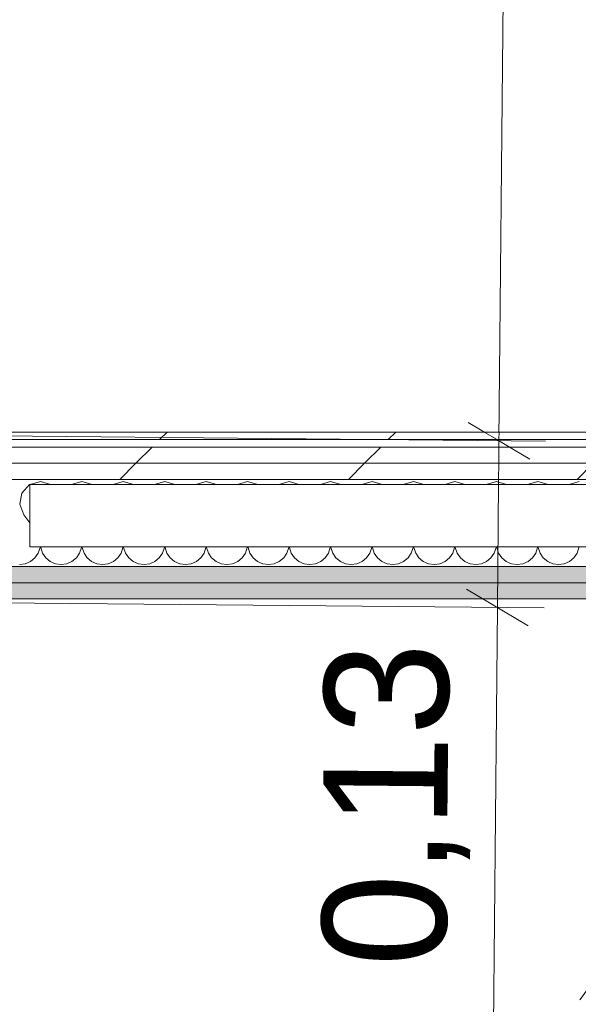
# Model space of a CAD drawing. Header units: millimetres. Extents: x -30280 to 19093, y -17460 to 4378.
# Tile 118 of 188: x -10300 to -9851, y -14134 to -13343. Entities that reach past the tile are written whole.
import ezdxf

# ---------------------------------------------------------------- set-up
doc = ezdxf.new("R2010")
doc.units = ezdxf.units.MM
doc.header["$MEASUREMENT"] = 0
doc.linetypes.add('Rayas Pequeñas', pattern=[282.222222, 141.111111, -141.111111])
doc.linetypes.add('Wipeout_Contour', pattern=[1000, 0, -1000])
for name, color, linetype, lineweight in [('Nuevo_01 2D_Mobiliari_Pluma_Nº__101', 252, 'Continuous', 5), ('Nuevo_06_COT_Generals_Pluma_Nº__1', 7, 'Continuous', 5), ('Nuevo_08_E_Envans secs_Pluma_Nº__1', 7, 'Continuous', 5)]:
    doc.layers.add(name, color=color, linetype=linetype, lineweight=lineweight)
for name, color, linetype in [('Nuevo_06_COT_Generals', 7, 'Continuous'), ('Nuevo_08_E_Envans secs', 7, 'Continuous'), ('Nuevo_Puertas Archicad', 7, 'Continuous')]:
    doc.layers.add(name, color=color, linetype=linetype)
for name, color, linetype, lineweight, true_color in [('Nuevo_08_E_Envans secs_Pluma_Nº__102', 7, 'Continuous', 5, 0xcccccc), ('Nuevo_08_E_Envans secs_Pluma_Nº__171', 171, 'Continuous', 13, 0xaaaaff), ('Nuevo_08_E_Envans secs_Pluma_Nº__177', 7, 'Continuous', 15, 0xf7e046), ('Nuevo_08_E_Envans secs_Pluma_Nº__79', 7, 'Continuous', 5, 0xaaffd5), ('Nuevo_Puertas Archicad_Pluma_Nº__3', 7, 'Continuous', 5, 0xa4a4a4)]:
    doc.layers.add(name, color=color, linetype=linetype, lineweight=lineweight, true_color=true_color)
doc.styles.add('Estilo_Generado_1', font='txt')
doc.dimstyles.new('Estilo_Generado__1', dxfattribs={"dimtxt": 100, "dimasz": 38, "dimexe": 0.18, "dimexo": 300, "dimgap": 0, "dimtad": 1, "dimtih": 1, "dimtoh": 1, "dimlfac": 0.001, "dimzin": 0, "dimdsep": 46, "dimtxsty": 'Estilo_Generado_1', "dimblk": 'ARROWHEAD_2', "dimblk1": 'ARROWHEAD_2', "dimblk2": 'ARROWHEAD_2', "dimcen": 0.09, "dimclrd": 7, "dimclre": 7, "dimclrt": 7, "dimadec": 0, "dimazin": 0, "dimtfac": 1, "dimtdec": 4, "dimtmove": 0, "dimatfit": 3, "dimfxl": 0, "dimtolj": 1, "dimtzin": 0, "dimarcsym": 0})
doc.dimstyles.new('Estilo_Generado__2', dxfattribs={"dimtxt": 100, "dimasz": 38, "dimexe": 0.18, "dimexo": 300, "dimgap": 0, "dimtad": 1, "dimlfac": 0.001, "dimzin": 0, "dimdsep": 46, "dimtxsty": 'Estilo_Generado_1', "dimblk": 'ARROWHEAD_2', "dimblk1": 'ARROWHEAD_2', "dimblk2": 'ARROWHEAD_2', "dimcen": 0.09, "dimclrd": 7, "dimclre": 7, "dimclrt": 7, "dimadec": 0, "dimazin": 0, "dimtfac": 1, "dimtdec": 4, "dimtmove": 0, "dimatfit": 3, "dimfxl": 0, "dimtolj": 1, "dimtzin": 0, "dimarcsym": 0})
pattern_1 = [(45, (0, 0), (-183.8478, 183.8478), [195, -65]), (45, (7e-14, 183.85), (-183.8478, 183.8478), [195, -65])]

# ---------------------------------------------------------------- blocks, each defined once
blk = doc.blocks.new('*X223')
at = {"layer": 'Nuevo_08_E_Envans secs_Pluma_Nº__102', "color": 254, "linetype": 'Continuous', "lineweight": 5, "true_color": 0xcccccc}
for p, q in [((-10283.33, -13714.23), (-10291.55, -13716.56)), ((-10275.12, -13716.56), (-10283.33, -13714.23)), ((-10250, -13714.23), (-10258.21, -13716.56)), ((-10241.79, -13716.56), (-10250, -13714.23)), ((-10216.67, -13714.23), (-10224.88, -13716.56)), ((-10208.45, -13716.56), (-10216.67, -13714.23)), ((-10183.33, -13714.23), (-10191.55, -13716.56)), ((-10175.12, -13716.56), (-10183.33, -13714.23)), ((-10150, -13714.23), (-10158.21, -13716.56)), ((-10141.79, -13716.56), (-10150, -13714.23)), ((-10116.67, -13714.23), (-10124.88, -13716.56)), ((-10108.45, -13716.56), (-10116.67, -13714.23)), ((-10083.33, -13714.23), (-10091.55, -13716.56)), ((-10075.12, -13716.56), (-10083.33, -13714.23)), ((-10050, -13714.23), (-10058.21, -13716.56)), ((-10041.79, -13716.56), (-10050, -13714.23)), ((-10016.67, -13714.23), (-10024.88, -13716.56)), ((-10008.45, -13716.56), (-10016.67, -13714.23)), ((-9983.33, -13714.23), (-9991.55, -13716.56)), ((-9975.12, -13716.56), (-9983.33, -13714.23)), ((-9950, -13714.23), (-9958.21, -13716.56)), ((-9941.79, -13716.56), (-9950, -13714.23)), ((-9916.67, -13714.23), (-9924.88, -13716.56)), ((-9908.45, -13716.56), (-9916.67, -13714.23)), ((-9883.33, -13714.23), (-9891.55, -13716.56)), ((-9875.12, -13716.56), (-9883.33, -13714.23)), ((-9850, -13714.23), (-9858.21, -13716.56)), ((-10298.24, -13723.44), (-10299.93, -13732.39)), ((-10292.1, -13716.72), (-10298.24, -13723.44)), ((-10291.74, -13716.62), (-10292.1, -13716.72)), ((-10299.93, -13732.39), (-10296.67, -13740.89)), ((-10296.67, -13740.89), (-10291.74, -13747.46)), ((-10285.09, -13771.68), (-10283.62, -13767.32)), ((-10283.62, -13767.32), (-10283.59, -13766.56)), ((-10283.08, -13766.56), (-10283.04, -13767.32)), ((-10283.04, -13767.32), (-10281.57, -13771.68)), ((-10251.76, -13771.68), (-10250.29, -13767.32)), ((-10250.29, -13767.32), (-10250.25, -13766.56)), ((-10249.75, -13766.56), (-10249.71, -13767.32)), ((-10249.71, -13767.32), (-10248.24, -13771.68)), ((-10218.43, -13771.68), (-10216.96, -13767.32)), ((-10216.96, -13767.32), (-10216.92, -13766.56)), ((-10216.41, -13766.56), (-10216.38, -13767.32)), ((-10216.38, -13767.32), (-10214.91, -13771.68)), ((-10185.09, -13771.68), (-10183.62, -13767.32)), ((-10183.62, -13767.32), (-10183.59, -13766.56)), ((-10183.08, -13766.56), (-10183.04, -13767.32)), ((-10183.04, -13767.32), (-10181.57, -13771.68)), ((-10151.76, -13771.68), (-10150.29, -13767.32)), ((-10150.29, -13767.32), (-10150.25, -13766.56)), ((-10149.75, -13766.56), (-10149.71, -13767.32)), ((-10149.71, -13767.32), (-10148.24, -13771.68)), ((-10118.43, -13771.68), (-10116.96, -13767.32)), ((-10116.96, -13767.32), (-10116.92, -13766.56)), ((-10116.41, -13766.56), (-10116.38, -13767.32)), ((-10116.38, -13767.32), (-10114.91, -13771.68)), ((-10085.09, -13771.68), (-10083.62, -13767.32)), ((-10083.62, -13767.32), (-10083.59, -13766.56)), ((-10083.08, -13766.56), (-10083.04, -13767.32)), ((-10083.04, -13767.32), (-10081.57, -13771.68)), ((-10051.76, -13771.68), (-10050.29, -13767.32)), ((-10050.29, -13767.32), (-10050.25, -13766.56)), ((-10049.75, -13766.56), (-10049.71, -13767.32)), ((-10049.71, -13767.32), (-10048.24, -13771.68)), ((-10018.43, -13771.68), (-10016.96, -13767.32)), ((-10016.96, -13767.32), (-10016.92, -13766.56)), ((-10016.41, -13766.56), (-10016.38, -13767.32)), ((-10016.38, -13767.32), (-10014.91, -13771.68)), ((-9985.09, -13771.68), (-9983.62, -13767.32)), ((-9983.62, -13767.32), (-9983.59, -13766.56)), ((-9983.08, -13766.56), (-9983.04, -13767.32)), ((-9983.04, -13767.32), (-9981.57, -13771.68)), ((-9951.76, -13771.68), (-9950.29, -13767.32)), ((-9950.29, -13767.32), (-9950.25, -13766.56)), ((-9949.75, -13766.56), (-9949.71, -13767.32)), ((-9949.71, -13767.32), (-9948.24, -13771.68)), ((-9918.43, -13771.68), (-9916.96, -13767.32)), ((-9916.96, -13767.32), (-9916.92, -13766.56)), ((-9916.41, -13766.56), (-9916.38, -13767.32)), ((-9916.38, -13767.32), (-9914.91, -13771.68)), ((-9885.09, -13771.68), (-9883.62, -13767.32)), ((-9883.62, -13767.32), (-9883.59, -13766.56)), ((-9883.08, -13766.56), (-9883.04, -13767.32)), ((-9883.04, -13767.32), (-9881.57, -13771.68)), ((-9851.76, -13771.68), (-9850.29, -13767.32)), ((-10295.45, -13780.26), (-10291.24, -13778.4)), ((-10291.24, -13778.4), (-10287.7, -13775.47)), ((-10287.7, -13775.47), (-10285.09, -13771.68)), ((-10281.57, -13771.68), (-10278.97, -13775.47)), ((-10278.97, -13775.47), (-10275.43, -13778.4)), ((-10275.43, -13778.4), (-10271.22, -13780.26)), ((-10262.11, -13780.26), (-10257.9, -13778.4)), ((-10257.9, -13778.4), (-10254.36, -13775.47)), ((-10254.36, -13775.47), (-10251.76, -13771.68)), ((-10248.24, -13771.68), (-10245.64, -13775.47)), ((-10245.64, -13775.47), (-10242.1, -13778.4)), ((-10242.1, -13778.4), (-10237.89, -13780.26)), ((-10228.78, -13780.26), (-10224.57, -13778.4)), ((-10224.57, -13778.4), (-10221.03, -13775.47)), ((-10221.03, -13775.47), (-10218.43, -13771.68)), ((-10214.91, -13771.68), (-10212.3, -13775.47)), ((-10212.3, -13775.47), (-10208.76, -13778.4)), ((-10208.76, -13778.4), (-10204.55, -13780.26)), ((-10195.45, -13780.26), (-10191.24, -13778.4)), ((-10191.24, -13778.4), (-10187.7, -13775.47)), ((-10187.7, -13775.47), (-10185.09, -13771.68)), ((-10181.57, -13771.68), (-10178.97, -13775.47)), ((-10178.97, -13775.47), (-10175.43, -13778.4)), ((-10175.43, -13778.4), (-10171.22, -13780.26)), ((-10162.11, -13780.26), (-10157.9, -13778.4)), ((-10157.9, -13778.4), (-10154.36, -13775.47)), ((-10154.36, -13775.47), (-10151.76, -13771.68)), ((-10148.24, -13771.68), (-10145.64, -13775.47)), ((-10145.64, -13775.47), (-10142.1, -13778.4)), ((-10142.1, -13778.4), (-10137.89, -13780.26)), ((-10128.78, -13780.26), (-10124.57, -13778.4)), ((-10124.57, -13778.4), (-10121.03, -13775.47)), ((-10121.03, -13775.47), (-10118.43, -13771.68)), ((-10114.91, -13771.68), (-10112.3, -13775.47)), ((-10112.3, -13775.47), (-10108.76, -13778.4)), ((-10108.76, -13778.4), (-10104.55, -13780.26)), ((-10095.45, -13780.26), (-10091.24, -13778.4)), ((-10091.24, -13778.4), (-10087.7, -13775.47)), ((-10087.7, -13775.47), (-10085.09, -13771.68)), ((-10081.57, -13771.68), (-10078.97, -13775.47)), ((-10078.97, -13775.47), (-10075.43, -13778.4)), ((-10075.43, -13778.4), (-10071.22, -13780.26)), ((-10062.11, -13780.26), (-10057.9, -13778.4)), ((-10057.9, -13778.4), (-10054.36, -13775.47)), ((-10054.36, -13775.47), (-10051.76, -13771.68)), ((-10048.24, -13771.68), (-10045.64, -13775.47)), ((-10045.64, -13775.47), (-10042.1, -13778.4)), ((-10042.1, -13778.4), (-10037.89, -13780.26)), ((-10028.78, -13780.26), (-10024.57, -13778.4)), ((-10024.57, -13778.4), (-10021.03, -13775.47)), ((-10021.03, -13775.47), (-10018.43, -13771.68)), ((-10014.91, -13771.68), (-10012.3, -13775.47)), ((-10012.3, -13775.47), (-10008.76, -13778.4)), ((-10008.76, -13778.4), (-10004.55, -13780.26)), ((-9995.45, -13780.26), (-9991.24, -13778.4)), ((-9991.24, -13778.4), (-9987.7, -13775.47)), ((-9987.7, -13775.47), (-9985.09, -13771.68)), ((-9981.57, -13771.68), (-9978.97, -13775.47)), ((-9978.97, -13775.47), (-9975.43, -13778.4)), ((-9975.43, -13778.4), (-9971.22, -13780.26)), ((-9962.11, -13780.26), (-9957.9, -13778.4)), ((-9957.9, -13778.4), (-9954.36, -13775.47)), ((-9954.36, -13775.47), (-9951.76, -13771.68)), ((-9948.24, -13771.68), (-9945.64, -13775.47)), ((-9945.64, -13775.47), (-9942.1, -13778.4)), ((-9942.1, -13778.4), (-9937.89, -13780.26)), ((-9928.78, -13780.26), (-9924.57, -13778.4)), ((-9924.57, -13778.4), (-9921.03, -13775.47)), ((-9921.03, -13775.47), (-9918.43, -13771.68)), ((-9914.91, -13771.68), (-9912.3, -13775.47)), ((-9912.3, -13775.47), (-9908.76, -13778.4)), ((-9908.76, -13778.4), (-9904.55, -13780.26)), ((-9895.45, -13780.26), (-9891.24, -13778.4)), ((-9891.24, -13778.4), (-9887.7, -13775.47)), ((-9887.7, -13775.47), (-9885.09, -13771.68)), ((-9881.57, -13771.68), (-9878.97, -13775.47)), ((-9878.97, -13775.47), (-9875.43, -13778.4)), ((-9875.43, -13778.4), (-9871.22, -13780.26)), ((-9862.11, -13780.26), (-9857.9, -13778.4)), ((-9857.9, -13778.4), (-9854.36, -13775.47)), ((-9854.36, -13775.47), (-9851.76, -13771.68)), ((-10300, -13780.89), (-10295.45, -13780.26)), ((-10271.22, -13780.26), (-10266.67, -13780.89)), ((-10266.67, -13780.89), (-10262.11, -13780.26)), ((-10237.89, -13780.26), (-10233.33, -13780.89)), ((-10233.33, -13780.89), (-10228.78, -13780.26)), ((-10204.55, -13780.26), (-10200, -13780.89)), ((-10200, -13780.89), (-10195.45, -13780.26)), ((-10171.22, -13780.26), (-10166.67, -13780.89)), ((-10166.67, -13780.89), (-10162.11, -13780.26)), ((-10137.89, -13780.26), (-10133.33, -13780.89)), ((-10133.33, -13780.89), (-10128.78, -13780.26)), ((-10104.55, -13780.26), (-10100, -13780.89)), ((-10100, -13780.89), (-10095.45, -13780.26)), ((-10071.22, -13780.26), (-10066.67, -13780.89)), ((-10066.67, -13780.89), (-10062.11, -13780.26)), ((-10037.89, -13780.26), (-10033.33, -13780.89)), ((-10033.33, -13780.89), (-10028.78, -13780.26)), ((-10004.55, -13780.26), (-10000, -13780.89)), ((-10000, -13780.89), (-9995.45, -13780.26)), ((-9971.22, -13780.26), (-9966.67, -13780.89)), ((-9966.67, -13780.89), (-9962.11, -13780.26)), ((-9937.89, -13780.26), (-9933.33, -13780.89)), ((-9933.33, -13780.89), (-9928.78, -13780.26)), ((-9904.55, -13780.26), (-9900, -13780.89)), ((-9900, -13780.89), (-9895.45, -13780.26)), ((-9871.22, -13780.26), (-9866.67, -13780.89)), ((-9866.67, -13780.89), (-9862.11, -13780.26))]:
    blk.add_line(p, q, dxfattribs=at)
blk = doc.blocks.new('Muro_76_1', base_point=(-1686.99, -13808.56))
at = {"layer": 'Nuevo_08_E_Envans secs_Pluma_Nº__79', "linetype": 'Continuous', "lineweight": 5, "true_color": 0xaaffd5}
for points in [[(-10665.03, -13782.56), (-10665.05, -13795.56), (-9476.75, -13795.56), (-9476.75, -13782.56)], [(-10652.05, -13795.56), (-10652.07, -13808.56), (-9476.75, -13808.56), (-9476.75, -13795.56)]]:
    blk.add_hatch(color=121, dxfattribs=at).paths.add_polyline_path(points)
at = {"layer": 'Nuevo_08_E_Envans secs_Pluma_Nº__1', "color": 7, "linetype": 'Continuous', "lineweight": 5}
for p, q in [((-10291.74, -13716.56), (-9476.75, -13716.56)), ((-10291.74, -13766.56), (-10291.74, -13716.56)), ((-9476.75, -13766.56), (-10291.74, -13766.56)), ((-9476.75, -13782.56), (-10665.03, -13782.56)), ((-9476.75, -13795.56), (-10652.05, -13795.56))]:
    blk.add_line(p, q, dxfattribs=at)
at = {"layer": 'Nuevo_08_E_Envans secs_Pluma_Nº__1', "color": 7, "linetype": 'Continuous', "lineweight": 5, "flags": 128}
blk.add_lwpolyline([(-10652.07, -13808.56), (-9476.75, -13808.56)], dxfattribs=at)
at = {"color": 254, "linetype": 'Wipeout_Contour', "lineweight": 0, "ltscale": 67936.984689}
blk.add_wipeout([(-10639.87, -13674.56), (-10639.88, -13680.56), (-9476.75, -13680.56), (-9476.75, -13674.56)], dxfattribs=at).dxf.layer = 'Nuevo_08_E_Envans secs'
at = {"color": 254, "linetype": 'Wipeout_Contour', "lineweight": 0, "ltscale": 68001.704095}
blk.add_wipeout([(-10651.89, -13686.56), (-10651.91, -13699.56), (-9476.75, -13699.56), (-9476.75, -13686.56)], dxfattribs=at).dxf.layer = 'Nuevo_08_E_Envans secs'
at = {"layer": 'Nuevo_08_E_Envans secs_Pluma_Nº__171', "linetype": 'Continuous', "lineweight": 13, "true_color": 0xaaaaff}
h = blk.add_hatch(dxfattribs=at)
h.set_pattern_fill('Panellat_HPL_0001', color=161, style=0, pattern_type=2)
h.set_pattern_definition(pattern_1)
h.paths.add_polyline_path([(-10639.87, -13674.56), (-10639.88, -13680.56), (-9476.75, -13680.56), (-9476.75, -13674.56)])
at = {"layer": 'Nuevo_08_E_Envans secs_Pluma_Nº__177', "linetype": 'Continuous', "lineweight": 15, "true_color": 0xf7e046}
h = blk.add_hatch(dxfattribs=at)
h.set_pattern_fill('Panellat_HPL_0001', color=53, style=0, pattern_type=2)
h.set_pattern_definition(pattern_1)
h.paths.add_polyline_path([(-10651.89, -13686.56), (-10651.91, -13699.56), (-9476.75, -13699.56), (-9476.75, -13686.56)])
at = {"layer": 'Nuevo_08_E_Envans secs_Pluma_Nº__1', "color": 7, "linetype": 'Continuous', "lineweight": 5}
for p, q in [((-9476.75, -13680.56), (-10645.88, -13680.56)), ((-9476.75, -13686.56), (-10651.89, -13686.56))]:
    blk.add_line(p, q, dxfattribs=at)
at = {"layer": 'Nuevo_08_E_Envans secs_Pluma_Nº__1', "color": 7, "linetype": 'Continuous', "lineweight": 5, "flags": 128}
blk.add_lwpolyline([(-9476.75, -13674.56), (-10639.87, -13674.56)], dxfattribs=at)
at = {"color": 254, "linetype": 'Wipeout_Contour', "lineweight": 0, "ltscale": 68059.596398}
blk.add_wipeout([(-10664.91, -13699.56), (-10664.93, -13712.56), (-9476.75, -13712.56), (-9476.75, -13699.56)], dxfattribs=at).dxf.layer = 'Nuevo_08_E_Envans secs'
at = {"layer": 'Nuevo_08_E_Envans secs_Pluma_Nº__177', "linetype": 'Continuous', "lineweight": 15, "true_color": 0xf7e046}
h = blk.add_hatch(dxfattribs=at)
h.set_pattern_fill('Panellat_HPL_0001', color=53, style=0, pattern_type=2)
h.set_pattern_definition(pattern_1)
h.paths.add_polyline_path([(-10664.91, -13699.56), (-10664.93, -13712.56), (-9476.75, -13712.56), (-9476.75, -13699.56)])
at = {"layer": 'Nuevo_08_E_Envans secs_Pluma_Nº__1', "color": 7, "linetype": 'Continuous', "lineweight": 5}
for p, q in [((-9476.75, -13699.56), (-10664.91, -13699.56)), ((-9476.75, -13712.56), (-10677.93, -13712.56))]:
    blk.add_line(p, q, dxfattribs=at)
at = {"layer": 'Nuevo_08_E_Envans secs', "color": 7, "lineweight": 20}
blk.add_blockref('*X223', (0, 0), dxfattribs=at)
blk = doc.blocks.new('Puerta 27_9')
at = {"layer": 'Nuevo_Puertas Archicad_Pluma_Nº__3', "color": 253, "linetype": 'Continuous', "lineweight": 5, "true_color": 0xa4a4a4}
blk.add_arc((422, 0), 844, 90, 180, dxfattribs=at)
blk = doc.blocks.new('Muro_125_1', base_point=(-10640.07, -13808.56))
at = {"layer": 'Nuevo_Puertas Archicad', "color": 253, "linetype": 'Continuous', "lineweight": 5, "true_color": 0xa4a4a6, "xscale": -1, "zscale": 1000, "rotation": 269.9153114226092}
blk.add_blockref('Puerta 27_9', (-10638.77, -12928.23), dxfattribs=at)
blk = doc.blocks.new('*D663')
at = {"layer": 'Nuevo_06_COT_Generals_Pluma_Nº__1', "color": 7, "linetype": 'Continuous', "lineweight": 5}
for p, q in [((-3073.12, -13794.13), (-3023.12, -13822.99)), ((-3010.62, -13808.56), (-3514.09, -13808.56)), ((-3048.12, -16937.98), (-3048.12, -13808.56)), ((-3073.12, -16923.54), (-3023.12, -16952.41)), ((-3010.62, -16937.98), (-3542.41, -16937.98))]:
    blk.add_line(p, q, dxfattribs=at)
at = {"layer": 'Nuevo_06_COT_Generals_Pluma_Nº__1', "color": 7, "lineweight": 5, "insert": (-3068.12, -15510.65), "char_height": 100, "attachment_point": 7, "rotation": 90, "style": 'Estilo_Generado_1'}
blk.add_mtext('\\A1;{\\pql;\\fGotham Book|b0|i0|c0|p0;\\W1.000000;3,13}', dxfattribs=at)
blk = doc.blocks.new('ARROWHEAD_2')
at = {"color": 0, "linetype": 'Continuous', "lineweight": 0}
for p, q in [((-0.378, -0.655), (0.378, 0.655)), ((0, 0), (-1, 0))]:
    blk.add_line(p, q, dxfattribs=at)
blk = doc.blocks.new('*D672')
at = {"layer": 'Nuevo_06_COT_Generals_Pluma_Nº__1', "color": 7, "linetype": 'Continuous', "lineweight": 5}
for p, q in [((-1552.89, -12989), (-1552.89, -12803.98)), ((-10639.87, -13374.56), (-10639.87, -12914)), ((-10625.44, -12926.5), (-10654.31, -12976.5)), ((-1567.33, -12976.5), (-1538.46, -12926.5)), ((-10664.32, -12951.5), (-10639.87, -12951.5)), ((-10639.87, -12951.5), (-1552.89, -12951.5)), ((-1552.89, -12951.5), (-1528.44, -12951.5))]:
    blk.add_line(p, q, dxfattribs=at)
at = {"layer": 'Nuevo_06_COT_Generals_Pluma_Nº__1', "color": 7, "lineweight": 5, "insert": (-6233.77, -12931.5), "char_height": 100, "attachment_point": 7, "style": 'Estilo_Generado_1'}
blk.add_mtext('\\A1;{\\pql;\\fGotham Book|b0|i0|c0|p0;\\W1.000000;9,09}', dxfattribs=at)
blk = doc.blocks.new('*D770')
at = {"layer": 'Nuevo_06_COT_Generals_Pluma_Nº__1', "color": 7, "linetype": 'Continuous', "lineweight": 5}
for p, q in [((-9940.76, -13800.78), (-9891.04, -13830.12)), ((-9930.11, -15309.79), (-9915.9, -13815.45)), ((-9954.97, -15295.12), (-9905.25, -15324.46)), ((-9892.61, -15310.15), (-10354.29, -15305.76)), ((-9930.34, -15334.24), (-9930.11, -15309.79))]:
    blk.add_line(p, q, dxfattribs=at)
at = {"layer": 'Nuevo_06_COT_Generals_Pluma_Nº__1', "color": 7, "lineweight": 5, "char_height": 100, "attachment_point": 7, "rotation": 89.45523, "style": 'Estilo_Generado_1'}
for s, insert in [('\\A1;{\\pql;\\fGotham Book|b0|i0|c0|p0;\\W1.000000;0,13}', (-9938.65, -14104.46)), ('\\A1;{\\pql;\\fGotham Book|b0|i0|c0|p0;\\W1.000000;1,49}', (-9944.31, -14699.81))]:
    blk.add_mtext(s, dxfattribs=dict(at, insert=insert))
blk = doc.blocks.new('*D771')
at = {"layer": 'Nuevo_06_COT_Generals_Pluma_Nº__1', "color": 7, "linetype": 'Continuous', "lineweight": 5}
for p, q in [((-9914.62, -13681.46), (-9902.54, -12410.97)), ((-9939.49, -13666.79), (-9889.76, -13696.13)), ((-9877.13, -13681.81), (-10339.89, -13677.41)), ((-9915.9, -13815.45), (-9914.62, -13681.46)), ((-9940.76, -13800.78), (-9891.04, -13830.12)), ((-9878.4, -13815.8), (-10340.09, -13811.41)), ((-9930.11, -15309.79), (-9915.9, -13815.45))]:
    blk.add_line(p, q, dxfattribs=at)
blk = doc.blocks.new('*D772')
at = {"layer": 'Nuevo_06_COT_Generals_Pluma_Nº__1', "color": 7, "linetype": 'Continuous', "lineweight": 5}
for p, q in [((-9902.54, -12410.97), (-9902.31, -12386.52)), ((-9877.68, -12425.64), (-9927.41, -12396.3)), ((-9865.05, -12411.33), (-10338.01, -12406.83)), ((-9914.62, -13681.46), (-9902.54, -12410.97)), ((-9939.49, -13666.79), (-9889.76, -13696.13))]:
    blk.add_line(p, q, dxfattribs=at)
at = {"layer": 'Nuevo_06_COT_Generals_Pluma_Nº__1', "color": 7, "lineweight": 5, "insert": (-9929.89, -13183.4), "char_height": 100, "attachment_point": 7, "rotation": 89.45523, "style": 'Estilo_Generado_1'}
blk.add_mtext('\\A1;{\\pql;\\fGotham Book|b0|i0|c0|p0;\\W1.000000;1,27}', dxfattribs=at)

msp = doc.modelspace()

# ---------------------------------------------------------------- block references
at = {"layer": 'Nuevo_08_E_Envans secs', "color": 7, "lineweight": 20}
msp.add_blockref('Muro_76_1', (-1686.993, -13808.561), dxfattribs=at)

# ---------------------------------------------------------------- next in the draw order: linework, layer by layer
at = {"layer": 'Nuevo_01 2D_Mobiliari_Pluma_Nº__101', "color": 252, "linetype": 'Rayas Pequeñas', "lineweight": 5}
msp.add_circle((-9239.421, -14566.984), 750, dxfattribs=at)

# ---------------------------------------------------------------- next in the draw order: block references
at = {"layer": 'Nuevo_08_E_Envans secs', "color": 7, "lineweight": 20}
msp.add_blockref('Muro_125_1', (-10640.071, -13808.561), dxfattribs=at)

# ---------------------------------------------------------------- next in the draw order: dimensions: what is measured, and where the dimension line sits
at = {"layer": 'Nuevo_06_COT_Generals', "color": 7, "linetype": 'Continuous', "lineweight": 5}
for base, p1, p2, angle, picture, middle, turn in [((-3048.117, -13808.561), (-11408.508, -16937.976), (-3814.087, -13808.561), 90, '*D663', (-3118.117, -15381.196), 90), ((-9915.898, -13815.446), (-10654.28, -15302.907), (-10640.071, -13808.561), 89.455227, '*D770', (-9993.075, -14569.881), 89.455227)]:
    dim = msp.add_linear_dim(base=base, p1=p1, p2=p2, angle=angle, dimstyle='Estilo_Generado__2', dxfattribs=at)
    dim.commit()
    dim.dimension.update_dxf_attribs({"geometry": picture, "text_midpoint": middle, "dimtype": 160, "text_rotation": turn})

# ---------------------------------------------------------------- next in the draw order: dimensions: what is measured, and where the dimension line sits
for base, p1, p2, picture, middle in [((-9902.544, -12410.969), (-10639.873, -13674.561), (-10637.995, -12403.976), '*D772', (-9978.656, -13053.474)), ((-9914.624, -13681.457), (-10640.071, -13808.561), (-10639.873, -13674.561), '*D771', (-9987.414, -13974.537))]:
    dim = msp.add_linear_dim(base=base, p1=p1, p2=p2, angle=89.455227, dimstyle='Estilo_Generado__2', dxfattribs=at)
    dim.commit()
    dim.dimension.update_dxf_attribs({"geometry": picture, "text_midpoint": middle, "dimtype": 160, "text_rotation": 89.455227})
dim = msp.add_linear_dim(base=(-1552.894, -12951.503), p1=(-10639.873, -13674.561), p2=(-1552.894, -12503.976), dimstyle='Estilo_Generado__1', dxfattribs=at)
dim.commit()
dim.dimension.update_dxf_attribs({"geometry": '*D672', "text_midpoint": (-6104.311, -12881.503), "dimtype": 160})

doc.saveas('drawing.dxf')
